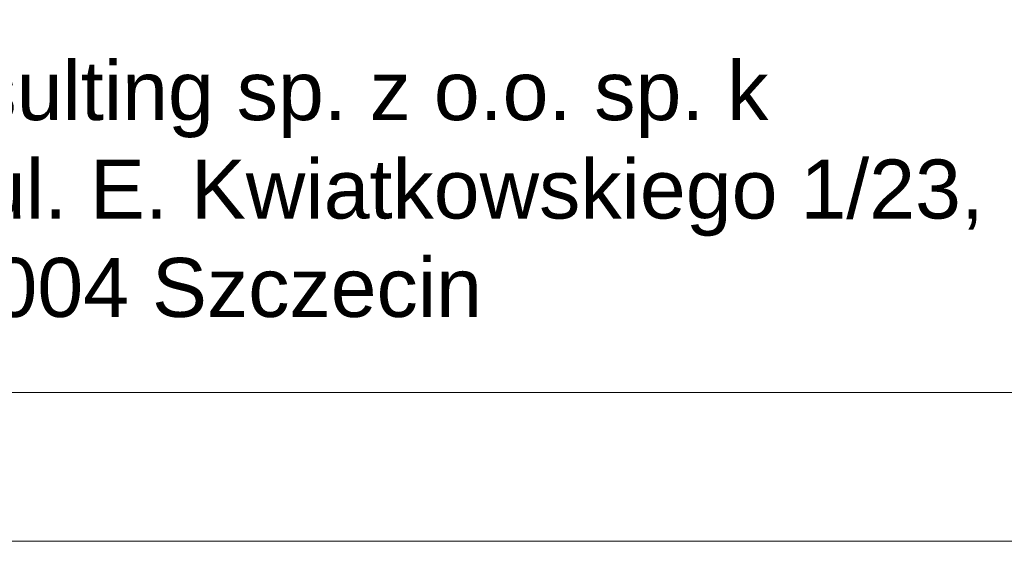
# Model space of a CAD drawing. Header units: millimetres. Extents: x 8949 to 18258, y -1077 to 30686.
# Tile 47 of 89: x 15236 to 15369, y 15353 to 15426. Entities that reach past the tile are written whole.
import ezdxf

# ---------------------------------------------------------------- set-up
doc = ezdxf.new("R2010")
doc.units = ezdxf.units.MM
doc.set_wipeout_variables(frame=1)
doc.layers.add('0A_TABELKA', color=7, linetype='Continuous', lineweight=0)
doc.styles.add('Arial', font='arial.ttf')

msp = doc.modelspace()

# ---------------------------------------------------------------- texts
at = {"layer": '0A_TABELKA', "insert": (14966.55, 15420.79), "char_height": 8, "width": 580.6161, "attachment_point": 1, "style": 'Arial'}
msp.add_mtext('\\pxqc;Najda Consulting sp. z o.o. sp. k\\PCukrowa Office, ul. E. Kwiatkowskiego 1/23,  \\P71-004 Szczecin', dxfattribs=at)

# ---------------------------------------------------------------- wipeouts: each hides what was drawn before it
msp.add_wipeout([(15095.7, 14727.47), (15095.7, 15375.86), (15417.45, 15375.86), (15417.45, 14727.47)]).dxf.layer = '0A_TABELKA'

# ---------------------------------------------------------------- next in the draw order: linework, layer by layer
at = {"layer": '0A_TABELKA'}
for p, q in [((15095.7, 15375.86), (15417.45, 15375.86)), ((15095.7, 15375.86), (15417.45, 15375.86)), ((15095.7, 15375.86), (15417.45, 15375.86)), ((15095.7, 15375.86), (15417.45, 15375.86)), ((15095.7, 15375.86), (15417.45, 15375.86)), ((15095.7, 15375.86), (15417.45, 15375.86)), ((15095.7, 15355.75), (15417.45, 15355.75)), ((15095.7, 15355.75), (15417.45, 15355.75))]:
    msp.add_line(p, q, dxfattribs=at)
msp.add_lwpolyline([(15095.7, 15499.53), (15417.45, 15499.53), (15417.45, 15375.86), (15095.7, 15375.86)], close=True, dxfattribs=at)

doc.saveas('drawing.dxf')
